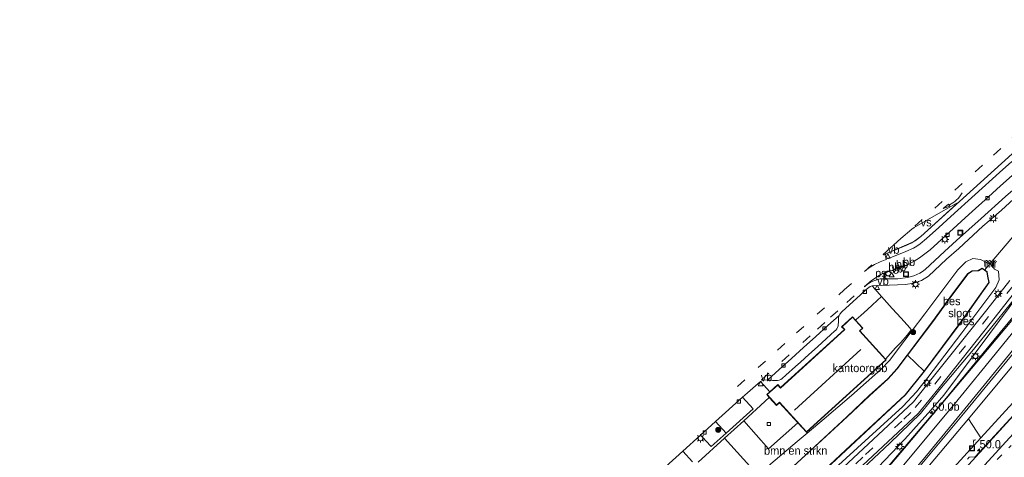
# Model space of a CAD drawing. Header units: millimetres. Extents: x 82463 to 85160, y 450000 to 452470.
# Tile 7 of 98: x 82612 to 82912, y 450336 to 450469. Entities that reach past the tile are written whole.
import ezdxf
from ezdxf.enums import TextEntityAlignment as Align

# ---------------------------------------------------------------- set-up
doc = ezdxf.new("R2010")
doc.units = ezdxf.units.MM
doc.linetypes.add('13strp', pattern=[4, 1, -3])
doc.linetypes.add('39strp', pattern=[12, 3, -9])
for name, color, linetype, lineweight in [('af-b5-muur', 8, 'muur', 18), ('af-bs-muur', 8, 'muur', 18), ('as-bs-kilometr', 13, 'Continuous', 18), ('bp-b5-bomenstruiken', 93, 'Continuous', 18), ('bp-b5-struiken', 93, 'Continuous', 18), ('bp-bs-boom', 93, 'Continuous', 18), ('gr-bs-geleiderail', 213, 'geleiderail', 18), ('gw-bs-insteekwatergang', 93, 'Continuous', 18), ('gw-bs-kruinlijn', 93, 'Continuous', 18), ('gw-bs-teenlijn', 93, 'Continuous', 18), ('kd-bs-dakrand', 13, 'Continuous', 18), ('kd-bs-maaiveldlijn', 8, 'Continuous', 18), ('kd-bs-nok', 13, 'Continuous', 18), ('mk-b5-verdrijfstrp', 8, 'Continuous', 18), ('mk-b5-vlakmark', 8, 'Continuous', 18), ('mk-bs-13streep 0.45', 8, '13strp', 18), ('mk-bs-39streep 0.15', 8, '39strp', 18), ('mk-bs-pijlverdrijf750', 8, 'Continuous', 18), ('mk-bs-streep 0.15', 8, 'Continuous', 18), ('og-b5-bebouwing', 173, 'Continuous', 18), ('og-b5-water', 153, 'Continuous', 18), ('og-bs-inrichtingselement', 253, 'Continuous', 18), ('og-bs-maaiveld', 253, 'Continuous', 18), ('og-bs-terreinafscheiding', 253, 'Continuous', 18), ('wb-b5-beschoeiing', 43, 'beschoeiing', 18), ('wh-bs-duiker', 8, 'duiker', 18), ('wh-bs-kolk', 8, 'Continuous', 18), ('wh-bs-put', 8, 'Continuous', 18), ('wh-bs-waterlijn', 133, 'Continuous', 18), ('wm-bs-lichtmast', 8, 'Continuous', 18), ('wm-bs-overig', 8, 'Continuous', 18), ('wm-bs-verkeersbord', 8, 'Continuous', 18)]:
    doc.layers.add(name, color=color, linetype=linetype, lineweight=lineweight)
doc.styles.add('rtw_iso', font='iso-rtw.shx')
doc.linetypes.add('beschoeiing', pattern='A,20,-0.01,[6,RTW.shx,S=1,R=0,X=0,Y=0],-0.01', length=20.02)
doc.linetypes.add('duiker', pattern='A,0,-2,[15,RTW.shx,S=1,R=0,X=0,Y=0],-2', length=4)
doc.linetypes.add('geleiderail', pattern='A,2,-1,[175,RTW.shx,S=0.5,R=0,X=0,Y=0],-1', length=4)
doc.linetypes.add('muur', pattern='A,8,-1,[6,RTW.shx,S=0.75,R=90,X=0,Y=0],-1', length=10)

# ---------------------------------------------------------------- blocks, each defined once
blk = doc.blocks.new('dtbattr-r')
at = {"style": 'rtw_iso'}
blk.add_attdef('TAG', text='', height=2.5, dxfattribs=at).set_placement((0, 0), align=Align.MIDDLE_CENTER)
blk = doc.blocks.new('kolk')
blk.add_lwpolyline([(-0.5, -0.5), (0.5, -0.5), (0.5, 0.5), (-0.5, 0.5)], close=True)
blk = doc.blocks.new('verkeersbord')
for p, q in [((0, 0.75), (-0.75, -0.625)), ((0.75, -0.625), (0, 0.75)), ((-0.75, -0.625), (0.75, -0.625))]:
    blk.add_line(p, q)
blk = doc.blocks.new('dtbattr')
at = {"style": 'rtw_iso'}
blk.add_attdef('TAG', (0.59, 0.87), '', height=2.5, dxfattribs=at)
blk = doc.blocks.new('put')
for p, q in [((0.75, 0.75), (-0.75, 0.75)), ((-0.75, 0.75), (-0.75, -0.75)), ((0.75, -0.75), (0.75, 0.75)), ((-0.75, -0.75), (0.75, -0.75))]:
    blk.add_line(p, q)
blk.add_lwpolyline([(-0.625, 0.625), (0.625, 0.625), (0.625, -0.625), (-0.625, -0.625)], close=True)
blk = doc.blocks.new('dtb')
blk.add_circle((0, 0), 0.75)
blk = doc.blocks.new('pijlvr')
for p, q in [((5.53, 0.37, 0.1), (5.37, -0.37, 0.1)), ((5.45, 0, 0.1), (5.45, 0, 0.1)), ((5.45, 0, 0.1), (5.45, 0, 0.1)), ((7.45, -0.45, 0.1), (5.53, 0.37, 0.1)), ((5.37, -0.37, 0.1), (7.45, -0.45, 0.1))]:
    blk.add_line(p, q)
blk.add_arc((2.72, -9.68, 0.1), 10.06, 74.2853, 105.7147)
blk = doc.blocks.new('boom')
blk.add_hatch(color=256).paths.add_polyline_path([(-0.75, 0, 1), (0.75, 0, 1)])
blk.add_circle((0, 0), 0.75)
blk = doc.blocks.new('lantaarnpaal')
for p, q in [((-0.75, 0), (-1.25, 0)), ((-0.88, 0.88), (-0.53, 0.53)), ((0, 0.75), (0, 1.25)), ((0.53, 0.53), (0.88, 0.88)), ((0.75, 0), (1.25, 0)), ((-0.53, -0.53), (-0.88, -0.88)), ((0, -0.75), (0, -1.25)), ((0.53, -0.53), (0.88, -0.88))]:
    blk.add_line(p, q)
blk.add_circle((0, 0), 0.75)
blk = doc.blocks.new('hecto')
for p, q in [((0, 0.625), (-0.625, 0)), ((0, -0.625), (0, 0.625)), ((-0.625, 0), (0.625, 0)), ((0.625, 0), (0, -0.625))]:
    blk.add_line(p, q)
blk = doc.blocks.new('dtbattr-l')
at = {"style": 'rtw_iso'}
blk.add_attdef('TAG', (0, 0), '', height=2.5, dxfattribs=at)

msp = doc.modelspace()

# ---------------------------------------------------------------- linework, layer by layer
at = {"layer": 'af-b5-muur'}
msp.add_polyline3d([(82904.973, 450393.577, -0.449), (82906.539, 450392.479, -0.449), (82906.747, 450391.141, -0.935), (82906.648, 450391.126, -1.368), (82906.447, 450392.421, -1.368), (82904.971, 450393.456, -1.368), (82903.857, 450392.727, -1.368), (82903.819, 450392.822, -0.994)], close=True, dxfattribs=at)
at = {"layer": 'af-bs-muur'}
msp.add_polyline3d([(82906.701, 450391.143, -0.994), (82906.493, 450392.45, -0.504), (82904.972, 450393.517, -0.463), (82903.842, 450392.782, -0.994)], dxfattribs=at)
at = {"layer": 'bp-b5-bomenstruiken'}
msp.add_polyline3d([(82832.382, 450346.972, 0.216), (82839.921, 450338.455, 0.225), (82848.806, 450346.416, 0.193), (82851.467, 450343.491, 0.193), (82851.686, 450343.258, 0.28), (82848.583, 450340.669, 0.294), (82840.579, 450333.828, 0.367), (82833.048, 450326.26, 0.271), (82828.601, 450321.433, 0.234), (82827.9, 450322.214, 0.212), (82825.318, 450325.064, 0.212), (82834.15, 450333.16, 0.271), (82826.501, 450341.7, 0.23)], close=True, dxfattribs=at)
at = {"layer": 'bp-b5-struiken'}
for points in [[(82973.364, 450410.635, 3.844), (82970.006, 450407.474, 5.695), (82969.038, 450407.891, 5.663), (82967.507, 450407.485, 5.64), (82947.571, 450387.22, 5.512), (82927.302, 450366.689, 5.191), (82904.557, 450341.765, 4.549), (82900.833, 450347.641, 1.116), (82918.995, 450369.509, 1.063), (82936.022, 450390.64, 0.673), (82948.658, 450404.61, 0.559), (82956.761, 450413.381, 0.435), (82961.04, 450417.305, 0.421), (82965.191, 450419.579, 0.408), (82968.014, 450420.049, 0.44), (82970.601, 450419.667, 0.407), (82973.455, 450418.361, 0.439), (82975.695, 450416.717, 0.409), (82977.839, 450415.034, 0.41), (82974.151, 450411.489, 3.582)], [(82863.483, 450297.764, 3.641), (82859.706, 450293.935, 3.582), (82858.602, 450298.255, 1.939), (82868.31, 450309.298, 1.81), (82885.186, 450328.945, 1.486), (82900.833, 450347.641, 1.116), (82904.557, 450341.765, 4.549), (82891.211, 450327.064, 4.435), (82877.846, 450312.824, 4.102)]]:
    msp.add_polyline3d(points, close=True, dxfattribs=at)
at = {"layer": 'gr-bs-geleiderail'}
for points in [[(82894.043, 450353.906, 1.741), (82906.164, 450368.647, 1.594), (82919.755, 450385.1, 1.315), (82937.654, 450406.707, 1.104), (82941.884, 450411.871, 1.072)], [(82973.572, 450409.096, 6.442), (82957.811, 450393.51, 6.236), (82939.789, 450375.741, 6.043), (82936.028, 450371.951, 6.016), (82926.94, 450362.226, 5.856), (82906.225, 450339.434, 5.325)], [(82649.393, 450082.3, -2.089), (82676.628, 450110.014, -0.638), (82693.538, 450127.172, -0.231), (82708.239, 450142.129, 0.093), (82719.515, 450153.627, 0.353), (82728.018, 450162.325, 0.591), (82736.764, 450171.587, 0.801), (82748.822, 450184.847, 1.161), (82762.514, 450200.007, 1.595), (82776.448, 450215.821, 2.065), (82789.28, 450230.592, 2.403), (82803.832, 450247.603, 2.664), (82817.668, 450263.854, 2.814), (82829.612, 450277.781, 2.828), (82842.961, 450293.592, 2.727), (82866.742, 450321.638, 2.326), (82894.043, 450353.906, 1.741)], [(82906.225, 450339.434, 5.325), (82892.54, 450324.368, 5.029), (82880.492, 450311.15, 4.851), (82864.444, 450294.903, 4.485), (82844.74, 450275.041, 4.015), (82833.152, 450263.317, 3.718), (82819.345, 450250.041, 2.732)]]:
    msp.add_polyline3d(points, dxfattribs=at)
at = {"layer": 'gw-bs-insteekwatergang'}
for points in [[(82888.417, 450360.223, -0.09), (82898.768, 450373.79, -0.032), (82909.138, 450387.633, -0.06), (82910.136, 450389.974, -0.06), (82909.952, 450392.64, 0.027), (82908.784, 450393.298, -0.17), (82907.878, 450394.495, 0.082), (82904.519, 450396.204, 0.128), (82902.156, 450396.534, 0.096), (82899.981, 450395.501, 0.069), (82897.625, 450393.037, 0.018), (82887.572, 450379.664, -0.046), (82879.223, 450368.658, -0.007)], [(82727.488, 450226.506, -0.09), (82730.567, 450228.373, -0.195), (82739.43, 450236.579, -0.195), (82747.175, 450244.321, -0.103), (82754.024, 450252.24, -0.039), (82757.031, 450256.075, 0.203), (82771.805, 450269.493, 0.079), (82782.199, 450279.052, 0.152), (82784.27, 450281.146, 0.139), (82789.055, 450285.983, 0.107), (82799.388, 450295.848, 0.28), (82803.856, 450299.813, 0.254), (82811.683, 450306.759, 0.207), (82828.601, 450321.433, 0.234), (82833.048, 450326.26, 0.271), (82840.579, 450333.828, 0.367), (82848.583, 450340.669, 0.294), (82851.686, 450343.258, 0.28), (82856.847, 450347.564, 0.257), (82865.175, 450354.682, 0.011), (82874.113, 450362.601, -0.017), (82876.833, 450365.452, 0.006), (82879.223, 450368.658, -0.007)], [(82618.501, 450111.95, -0.003), (82648.235, 450138.732, -0.021), (82672.627, 450160.757, -0.067), (82689.083, 450175.465, -0.071), (82710.49, 450194.957, -0.076), (82736.273, 450218.503, -0.067), (82760.451, 450240.259, -0.076), (82786.76, 450264.234, -0.103), (82811.49, 450287.145, -0.099), (82834.71, 450308.84, -0.076), (82860.129, 450332.462, -0.085), (82880.77, 450351.361, -0.167), (82884.976, 450355.811, -0.126), (82888.417, 450360.223, -0.09)]]:
    msp.add_polyline3d(points, dxfattribs=at)
at = {"layer": 'gw-bs-kruinlijn'}
for points in [[(82904.557, 450341.765, 4.549), (82927.302, 450366.689, 5.191), (82947.571, 450387.22, 5.512), (82967.507, 450407.485, 5.64), (82969.038, 450407.891, 5.663), (82970.006, 450407.474, 5.695)], [(82919.141, 450389.479, 0.266), (82907.303, 450373.638, 0.591), (82893.352, 450354.835, 0.851)], [(82893.352, 450354.835, 0.851), (82889.392, 450350.206, 1.038), (82881.461, 450341.365, 1.107), (82869.268, 450328.569, 1.321), (82865.591, 450324.681, 1.365), (82858.424, 450317.099, 1.449), (82856.157, 450314.79, 1.477), (82843.61, 450302.011, 1.632), (82830.128, 450288.961, 1.787), (82814.835, 450275.661, 1.97), (82798.148, 450259.625, 2.17), (82779.977, 450244.133, 2.052), (82764.918, 450230.173, 1.992), (82748.943, 450216.289, 1.796), (82727.77, 450197.337, 1.572), (82707.818, 450181.329, 1.143), (82687.005, 450163.101, 0.846), (82671.723, 450148.969, 1.239), (82655.381, 450133.898, 1.344), (82638.809, 450118.733, 1.39), (82625.022, 450105.57, 1.618)], [(82904.557, 450341.765, 4.549), (82891.211, 450327.064, 4.435), (82877.846, 450312.824, 4.102), (82863.483, 450297.764, 3.641), (82859.706, 450293.935, 3.582), (82846.813, 450280.863, 3.38), (82833.585, 450267.175, 3.024), (82823.7, 450256.386, 2.855), (82813.713, 450245.695, 2.431), (82800.123, 450231.254, 1.924)]]:
    msp.add_polyline3d(points, dxfattribs=at)
at = {"layer": 'gw-bs-teenlijn'}
for points in [[(82977.839, 450415.034, 0.41), (82975.695, 450416.717, 0.409), (82973.455, 450418.361, 0.439), (82970.601, 450419.667, 0.407), (82968.014, 450420.049, 0.44), (82965.191, 450419.579, 0.408), (82961.04, 450417.305, 0.421), (82956.761, 450413.381, 0.435), (82948.658, 450404.61, 0.559), (82936.022, 450390.64, 0.673), (82918.995, 450369.509, 1.063), (82900.833, 450347.641, 1.116)], [(82892.069, 450356.511, 0.015), (82902.333, 450368.752, 0.188), (82919.141, 450389.479, 0.266)], [(82622.318, 450107.896, 0.13), (82649.714, 450132.448, 0.111), (82669.643, 450150.455, 0.139), (82692.318, 450171.109, 0.088), (82711.169, 450188.632, 0.098), (82731.093, 450206.548, 0.047), (82747.585, 450221.696, 0.075), (82762.342, 450234.965, 0.13), (82779.761, 450249.945, 0.084), (82800.399, 450269.144, 0.025), (82820.49, 450287.793, -0.017), (82838.82, 450304.492, 0.02), (82846.508, 450311.711, 0.004), (82860.46, 450324.812, -0.026), (82876.829, 450340.129, 0.029), (82886.227, 450349.271, 0.093), (82892.069, 450356.511, 0.015)], [(82900.833, 450347.641, 1.116), (82885.186, 450328.945, 1.486), (82868.31, 450309.298, 1.81), (82858.602, 450298.255, 1.939), (82854.906, 450294.051, 1.988), (82840.762, 450278.236, 2.129), (82825.561, 450260.873, 1.979), (82813.357, 450246.715, 1.997), (82800.123, 450231.254, 1.924)]]:
    msp.add_polyline3d(points, dxfattribs=at)
at = {"layer": 'kd-bs-dakrand'}
msp.add_polyline3d([(82851.474, 450343.632, 7.585), (82843.257, 450352.662, 7.59), (82842.347, 450351.835, 2.572), (82839.496, 450354.969, 2.572), (82842.711, 450357.893, 2.572), (82843.544, 450356.978, 7.558), (82863.13, 450374.801, 7.581), (82862.315, 450375.697, 2.577), (82865.486, 450378.582, 2.49), (82868.479, 450375.292, 2.49), (82867.572, 450374.467, 7.549), (82875.63, 450365.612, 7.576), (82851.474, 450343.632, 7.585)], dxfattribs=at)
at = {"layer": 'kd-bs-maaiveldlijn'}
msp.add_polyline3d([(82851.467, 450343.491, 0.193), (82848.806, 450346.416, 0.193), (82843.25, 450352.521, 0.193), (82842.341, 450351.693, 0.193), (82840.114, 450354.139, 0.193), (82839.354, 450354.975, 0.193), (82840.289, 450355.826, 0.019), (82842.717, 450358.035, 0.193), (82843.55, 450357.119, 0.193), (82862.989, 450374.807, 0.193), (82862.173, 450375.704, 0.193), (82865.492, 450378.724, 0.193), (82866.403, 450377.723, 0.193), (82868.62, 450375.286, 0.193), (82867.714, 450374.461, 0.193), (82875.552, 450365.847, 0.193), (82875.771, 450365.606, 0.193), (82851.467, 450343.491, 0.193)], dxfattribs=at)
at = {"layer": 'kd-bs-nok'}
msp.add_polyline3d([(82847.842, 450350.245, 7.622), (82868.051, 450368.786, 7.617)], dxfattribs=at)
at = {"layer": 'mk-b5-verdrijfstrp'}
msp.add_polyline3d([(82883.603, 450401.349, 0.331), (82874.933, 450397.663, 0.282), (82874.86, 450397.741, 0.28), (82880.206, 450402.572, 0.267), (82883.535, 450405.458, 0.268), (82884.314, 450406.019, 0.271), (82890.227, 450409.381, 0.301), (82897.025, 450413.263, 0.354), (82897.498, 450413.468, 0.354), (82897.526, 450413.431, 0.356), (82886.271, 450403.251, 0.349), (82884.539, 450401.928, 0.339)], close=True, dxfattribs=at)
at = {"layer": 'mk-b5-vlakmark'}
msp.add_polyline3d([(82870.054, 450388.633, 0.199), (82869.183, 450387.859, 0.189), (82869.12, 450387.968, 0.192), (82871.202, 450389.672, 0.212), (82873.129, 450391.002, 0.209), (82874.281, 450391.713, 0.205), (82875.329, 450392.26, 0.197), (82875.466, 450392.132, 0.175), (82875.215, 450392.064, 0.198), (82875.088, 450391.927, 0.2), (82874.997, 450391.567, 0.199), (82875.006, 450391.267, 0.201), (82875.12, 450390.957, 0.206), (82875.352, 450390.679, 0.206), (82875.812, 450390.315, 0.211), (82873.958, 450390.26, 0.19), (82873.179, 450390.132, 0.189), (82871.694, 450389.599, 0.202), (82870.91, 450389.221, 0.209)], close=True, dxfattribs=at)
at = {"layer": 'mk-bs-13streep 0.45'}
for points in [[(82910.321, 450335.935, 4.723), (82944.669, 450370.078, 5.457), (82979.041, 450404.01, 5.852)], [(82910.321, 450335.935, 4.723), (82890.86, 450316.485, 4.335)]]:
    msp.add_polyline3d(points, dxfattribs=at)
at = {"layer": 'mk-bs-39streep 0.15'}
for points in [[(82884.483, 450406.35, 0.266), (82890.556, 450411.865, 0.26), (82896.661, 450417.364, 0.265), (82902.857, 450422.963, 0.269), (82908.493, 450428.039, 0.272), (82914.165, 450433.178, 0.269), (82920.133, 450438.561, 0.262), (82921.96, 450440.164, 0.26), (82923.719, 450441.536, 0.258), (82925.354, 450442.584, 0.254), (82927.099, 450443.54, 0.241), (82928.894, 450444.365, 0.239)], [(82890.544, 450358.16, 0.011), (82905.072, 450376.454, 0.206), (82924.315, 450400.613, 0.232)], [(82861.268, 450385.406, 0.154), (82862.924, 450386.901, 0.251), (82869.157, 450392.555, 0.254), (82874.105, 450396.992, 0.284)], [(82869.157, 450392.555, 0.254), (82870.392, 450393.534, 0.258), (82872.182, 450394.642, 0.265), (82873.925, 450395.478, 0.263), (82875.909, 450396.268, 0.275)], [(82830.411, 450357.499, 0.262), (82836.739, 450363.221, 0.277), (82842.612, 450368.552, 0.295), (82848.416, 450373.791, 0.274), (82854.726, 450379.5, 0.28), (82861.268, 450385.406, 0.154)], [(82863.766, 450383.077, 0.132), (82868.364, 450387.202, 0.184)], [(82837.714, 450359.499, 0.193), (82843.978, 450365.135, 0.19), (82850.343, 450370.907, 0.205), (82854.799, 450374.962, 0.193), (82858.799, 450378.575, 0.192), (82863.766, 450383.077, 0.132)], [(82620.721, 450109.759, 0.139), (82644.92, 450131.729, 0.13), (82703.662, 450184.707, 0.107), (82729.34, 450207.834, 0.043), (82756.119, 450232.061, 0.029), (82790.026, 450263.073, 0.029), (82814.315, 450285.564, -0.021), (82840.086, 450309.367, -0.012), (82869.467, 450336.691, 0.011), (82881.097, 450347.444, 0.006), (82884.623, 450351.009, 0.006), (82890.544, 450358.16, 0.011)]]:
    msp.add_polyline3d(points, dxfattribs=at)
at = {"layer": 'mk-bs-streep 0.15'}
for points in [[(82898.844, 450349.533, 0.988), (82922.401, 450378.39, 0.733), (82948.653, 450410.511, 0.191)], [(82909.07, 450337.15, 4.695), (82938.167, 450368.912, 5.324), (82941.119, 450371.966, 5.347), (82976.233, 450406.622, 5.775)], [(82938.957, 450404.126, 0.216), (82936.737, 450401.45, 0.481), (82924, 450385.84, 0.614), (82910.24, 450368.935, 0.829), (82896.32, 450351.914, 1.02)], [(82652.05, 450079.713, -2), (82685.732, 450114.013, -1.172), (82713.444, 450142.295, -0.532), (82730.356, 450160.021, -0.108), (82742.754, 450173.208, 0.221), (82753.987, 450185.419, 0.609), (82770.198, 450203.635, 1.102), (82787.284, 450223.157, 1.632), (82826.341, 450268.861, 2.134), (82844.592, 450290.367, 2.038), (82858.938, 450307.228, 1.846), (82870.427, 450320.833, 1.659), (82880.465, 450332.862, 1.39), (82896.32, 450351.914, 1.02)], [(82777.881, 450206.973, 1.33), (82824.958, 450261.965, 2.088), (82846.807, 450287.611, 2.056), (82887.481, 450335.808, 1.285), (82898.844, 450349.533, 0.988)], [(82909.07, 450337.15, 4.695), (82883.647, 450309.346, 4.243), (82879.239, 450304.66, 4.161), (82859.425, 450284.644, 3.732), (82836.539, 450261.577, 3.129), (82813.868, 450238.594, 2.463), (82793.837, 450218.254, 1.86), (82780.438, 450204.599, 1.435)]]:
    msp.add_polyline3d(points, dxfattribs=at)
at = {"layer": 'og-b5-bebouwing'}
msp.add_polyline3d([(82875.771, 450365.606, 0.193), (82851.467, 450343.491, 0.193), (82848.806, 450346.416, 0.193), (82843.25, 450352.521, 0.193), (82842.341, 450351.693, 0.193), (82840.114, 450354.139, 0.193), (82839.354, 450354.975, 0.193), (82840.289, 450355.826, 0.019), (82842.717, 450358.035, 0.193), (82843.55, 450357.119, 0.193), (82862.989, 450374.807, 0.193), (82862.173, 450375.704, 0.193), (82865.492, 450378.724, 0.193), (82866.403, 450377.723, 0.193), (82868.62, 450375.286, 0.193), (82867.714, 450374.461, 0.193), (82875.552, 450365.847, 0.193)], close=True, dxfattribs=at)
at = {"layer": 'og-b5-water'}
msp.add_polyline3d([(82898.161, 450376.743, -1.368), (82887.303, 450362.167, -1.368), (82882.253, 450367.001, -1.368), (82889.964, 450377.212, -1.368), (82896.07, 450385.653, -1.368), (82900.681, 450391.874, -1.368), (82902.016, 450392.699, -1.368), (82903.857, 450392.727, -1.368), (82904.971, 450393.456, -1.368), (82906.447, 450392.421, -1.368), (82906.648, 450391.126, -1.368), (82907.062, 450389.212, -1.368)], close=True, dxfattribs=at)
msp.add_polyline3d([(82849.854, 450335.245, -1.368), (82863.804, 450348.182, -1.368), (82870.672, 450354.658, -1.368), (82876.3, 450359.757, -1.368), (82879.042, 450362.822, -1.368), (82882.253, 450367.001, -1.368), (82887.303, 450362.167, -1.368), (82881.518, 450354.934, -1.368), (82863.359, 450338.031, -1.368), (82845.671, 450321.493, -1.368)], dxfattribs=at)
at = {"layer": 'og-bs-maaiveld'}
for points in [[(82903.819, 450392.822, -0.994), (82904.973, 450393.577, -0.449), (82906.539, 450392.479, -0.449), (82906.747, 450391.141, -0.935)], [(82882.174, 450367.062, -1.195), (82889.883, 450377.272, -0.981), (82895.987, 450385.719, -0.921), (82900.612, 450391.949, -0.93), (82901.987, 450392.798, -0.834), (82903.819, 450392.822, -0.994), (82903.857, 450392.727, -1.368)], [(82906.648, 450391.126, -1.368), (82906.747, 450391.141, -0.935), (82907.169, 450389.189, -0.985), (82898.242, 450376.684, -0.985), (82887.382, 450362.104, -0.839)], [(82611.649, 450118.683, -1.176), (82633.503, 450138.236, -0.928), (82635.791, 450140.284, -1.176), (82650.809, 450154.069, -1.158), (82666.987, 450168.745, -1.08), (82684.168, 450184.359, -1.062), (82692.145, 450191.618, -1.062), (82705.594, 450203.858, -1.062), (82723.347, 450219.838, -1.095), (82728.784, 450224.728, -1.13), (82736.043, 450231.258, -1.176), (82750.502, 450244.89, -1.176), (82769.953, 450262.735, -1.176), (82785.89, 450277.087, -1.176), (82798.092, 450288.265, -1.176), (82816.306, 450304.829, -1.176), (82834.219, 450321.087, -1.176), (82849.787, 450335.319, -1.19), (82863.736, 450348.255, -1.19), (82870.604, 450354.731, -1.19), (82876.229, 450359.828, -1.19), (82878.965, 450362.886, -1.19), (82882.174, 450367.062, -1.195)], [(82617.024, 450113.464, -1.167), (82635.147, 450129.565, -1.167), (82654.976, 450147.382, -1.163), (82678.834, 450168.661, -1.176), (82699.372, 450187.064, -1.176), (82720.267, 450206.188, -1.195), (82736.387, 450220.75, -1.195), (82754.211, 450237.107, -1.195), (82772.172, 450253.388, -1.158), (82790.057, 450269.953, -1.172), (82807.289, 450285.877, -1.176), (82826.233, 450303.438, -1.185), (82845.739, 450321.42, -1.195), (82863.427, 450337.958, -1.195), (82881.592, 450354.866, -1.195), (82887.382, 450362.104, -0.839)]]:
    msp.add_polyline3d(points, dxfattribs=at)
at = {"layer": 'og-bs-terreinafscheiding'}
for points in [[(82920.585, 450434.201, 0.362), (82886.271, 450403.251, 0.289), (82884.525, 450401.872, 0.33), (82883.589, 450401.296, 0.338), (82882.277, 450400.688, 0.314), (82875.617, 450397.898, 0.285), (82875.467, 450397.671, 0.282), (82875.462, 450397.473, 0.293), (82875.733, 450396.764, 0.275), (82875.915, 450396.593, 0.287), (82876.161, 450396.49, 0.273), (82876.457, 450396.497, 0.284), (82881.764, 450398.609, 0.306), (82884.033, 450399.643, 0.322), (82885.068, 450400.228, 0.328), (82886.137, 450400.978, 0.337), (82888.054, 450402.58, 0.35), (82891.767, 450405.928, 0.333), (82895.476, 450409.281, 0.339), (82902.868, 450416.016, 0.336), (82910.298, 450422.708, 0.345), (82913.99, 450426.081, 0.337)], [(82932.18, 450429.999, 0.239), (82931.998, 450429.97, 0.244), (82930.058, 450429.483, 0.251), (82928.186, 450428.775, 0.247), (82926.43, 450427.818, 0.241), (82924.753, 450426.728, 0.247), (82923.215, 450425.444, 0.207), (82915.855, 450418.674, 0.162), (82912.083, 450415.392, 0.182), (82904.644, 450408.711, 0.171), (82897.202, 450402.033, 0.168), (82893.502, 450398.669, 0.17), (82890.54, 450395.91, 0.176)], [(82890.54, 450395.91, 0.176), (82887.603, 450393.194, 0.173), (82886.797, 450392.593, 0.169), (82885.953, 450392.049, 0.166), (82884.15, 450391.186, 0.162), (82882.211, 450390.697, 0.162), (82879.244, 450390.292, 0.203), (82876.229, 450390.271, 0.203), (82875.691, 450390.437, 0.204), (82875.377, 450390.729, 0.2), (82875.206, 450391.135, 0.188), (82875.262, 450391.672, 0.183), (82875.46, 450392.004, 0.174), (82875.923, 450392.293, 0.159), (82878.769, 450393.239, 0.159), (82880.648, 450393.921, 0.17), (82882.492, 450394.699, 0.177), (82884.254, 450395.647, 0.201), (82885.93, 450396.741, 0.217), (82887.544, 450397.924, 0.239), (82889.104, 450399.179, 0.238), (82895.045, 450404.538, 0.209), (82900.97, 450409.913, 0.241), (82906.903, 450415.279, 0.213), (82910.607, 450418.637, 0.229), (82915.06, 450422.659, 0.231)], [(82864.531, 450382.362, 0.125), (82867.82, 450385.348, 0.132), (82869.669, 450387.038, 0.129), (82870.42, 450387.697, 0.145), (82870.891, 450387.971, 0.14), (82871.423, 450388.133, 0.266), (82871.674, 450388.209, 0.148), (82879.153, 450388.486, 0.191), (82881.648, 450388.618, 0.153), (82884.125, 450388.966, 0.134), (82886.468, 450389.847, 0.153), (82888.621, 450391.154, 0.148), (82894.107, 450396.269, 0.142), (82897.841, 450399.596, 0.13), (82905.225, 450406.338, 0.122), (82907.123, 450407.965, 0.12), (82910.853, 450411.296, 0.131), (82914.572, 450414.638, 0.136)], [(82948.334, 450417.165, 0.222), (82946.911, 450415.231, 0.243), (82942.472, 450410.039, 0.321), (82935.22, 450402.267, 0.385), (82930.029, 450396.58, 0.431), (82924.488, 450390.11, 0.49), (82917.172, 450381.376, 0.568), (82906.661, 450368.739, 0.77), (82894.156, 450353.879, 0.947)], [(82891.862, 450357.008, -0.035), (82907.824, 450377.176, 0.105), (82925.124, 450399.216, 0.16), (82936.686, 450413.983, 0.122)], [(82946.06, 450406.576, 0.362), (82936.871, 450395.185, 0.49), (82926.259, 450382.215, 0.683), (82915.401, 450368.664, 0.893), (82899.341, 450349.1, 0.979)], [(82906.415, 450339.892, 4.595), (82918.164, 450352.69, 4.871), (82917.505, 450353.44, 4.88), (82918.279, 450354.304, 4.907), (82919.582, 450354.181, 4.916), (82927.932, 450363.368, 5.049), (82935.161, 450371.049, 5.09), (82934.07, 450372.082, 5.182), (82934.799, 450372.767, 5.182), (82936.614, 450372.652, 5.196), (82952.894, 450388.58, 5.333), (82951.92, 450389.69, 5.365), (82952.71, 450390.412, 5.384), (82954.547, 450390.333, 5.43), (82970.848, 450406.618, 5.645)], [(82878.621, 450369.22, 0.347), (82880.167, 450370.921, 0.348), (82882.149, 450373.158, 0.321), (82883.327, 450374.774, 0.312), (82882.959, 450375.316, 0.304), (82880.305, 450378.334, 0.328), (82877.597, 450381.279, 0.342), (82874.341, 450384.886, 0.325), (82873.577, 450385.733, 0.34), (82872.241, 450387.221, 0.303), (82871.423, 450388.133, 0.266)], [(82889.327, 450359.482, -0.035), (82906.414, 450380.893, 0.078), (82913.45, 450389.817, 0.092)], [(82867.984, 450379.142, 0.345), (82870.01, 450380.977, 0.334), (82871.493, 450382.319, 0.332), (82872.978, 450383.659, 0.327), (82874.341, 450384.886, 0.325)], [(82832.619, 450354.853, 0.066), (82836.705, 450358.394, 0.193), (82837.47, 450359.008, 0.188), (82838.367, 450359.39, 0.182), (82839.717, 450359.486, 0.165), (82843.13, 450362.636, 0.137), (82846.844, 450365.984, 0.142), (82850.557, 450369.332, 0.19), (82854.254, 450372.699, 0.147), (82857.958, 450376.058, 0.127), (82861.411, 450379.118, 0.184), (82861.592, 450379.494, 0.18), (82862.227, 450380.27, 0.166), (82864.531, 450382.362, 0.125)], [(82861.411, 450379.118, 0.184), (82861.215, 450378.473, 0.187), (82861.18, 450377.975, 0.187), (82861.178, 450377.478, 0.2), (82861.162, 450376.978, 0.208), (82861.15, 450376.473, 0.218), (82861.088, 450375.977, 0.226), (82860.927, 450375.489, 0.23), (82860.693, 450375.052, 0.236), (82860.353, 450374.657, 0.236), (82859.988, 450374.311, 0.242), (82858.874, 450373.306, 0.228), (82854.807, 450369.604, 0.228), (82852.21, 450367.257, 0.227), (82849.617, 450364.906, 0.232), (82848.129, 450363.569, 0.232), (82845.167, 450360.881, 0.235), (82844.047, 450359.883, 0.227), (82843.621, 450359.605, 0.228), (82843.161, 450359.413, 0.222), (82842.656, 450359.307, 0.218), (82842.145, 450359.293, 0.22), (82841.645, 450359.302, 0.216), (82841.143, 450359.333, 0.211), (82840.644, 450359.366, 0.202), (82839.717, 450359.486, 0.165)], [(82867.984, 450379.142, 0.345), (82866.618, 450377.912, 0.351), (82866.403, 450377.723, 0.193)], [(82875.552, 450365.847, 0.193), (82878.621, 450369.22, 0.347)], [(82889.327, 450359.482, -0.035), (82884.068, 450352.764, -0.035), (82850.405, 450321.379, 0.02), (82823.106, 450296.131, -0.044), (82795.376, 450270.367, 0.015), (82768.859, 450245.952, 0.02), (82743.934, 450223.451, 0.043), (82708.889, 450191.729, 0.029), (82687.45, 450172.5, 0.061), (82686.527, 450172.463, -0.085)], [(82840.289, 450355.826, 0.019), (82837.47, 450359.008, 0.188)], [(82621.837, 450108.68, 0.143), (82642.026, 450127.089, 0.125), (82666.985, 450149.317, 0.134), (82697.685, 450176.919, 0.143), (82747.204, 450221.727, 0.07), (82763.298, 450236.25, 0.043), (82784.843, 450255.952, 0.011), (82799.473, 450269.577, 0.011), (82862.29, 450327.6, 0.006), (82885.593, 450349.323, -0.03), (82891.862, 450357.008, -0.035)], [(82832.619, 450354.853, 0.066), (82831.952, 450354.248, 0.066), (82823.752, 450346.803, 0.063), (82819.185, 450342.657, 0.062), (82813.756, 450337.733, 0.06), (82789.449, 450315.727, 0.052)], [(82831.952, 450354.248, 0.066), (82835.183, 450350.651, 0.212), (82826.941, 450343.25, 0.212), (82822.399, 450339.171, 0.212), (82819.185, 450342.657, 0.062)], [(82840.114, 450354.139, 0.193), (82832.382, 450346.972, 0.216)], [(82894.156, 450353.879, 0.947), (82881.34, 450338.65, 1.234), (82858.8, 450312.021, 1.755)], [(82899.341, 450349.1, 0.979), (82879.514, 450325.354, 1.527)], [(82826.941, 450343.25, 0.212), (82823.752, 450346.803, 0.063)], [(82848.806, 450346.416, 0.193), (82839.921, 450338.455, 0.225), (82832.382, 450346.972, 0.216), (82826.501, 450341.7, 0.23), (82834.15, 450333.16, 0.271), (82825.318, 450325.064, 0.212)], [(82851.467, 450343.491, 0.193), (82851.686, 450343.258, 0.28)], [(82818.451, 450334.413, 0.212), (82826.501, 450341.7, 0.23)], [(82900.501, 450335.303, 4.508), (82901.045, 450335.876, 4.508), (82902.845, 450335.952, 4.499), (82906.415, 450339.892, 4.595)], [(82816.735, 450334.476, 0.212), (82813.756, 450337.733, 0.06)]]:
    msp.add_polyline3d(points, dxfattribs=at)
at = {"layer": 'wb-b5-beschoeiing'}
for points in [[(82889.964, 450377.212, -1.368), (82882.253, 450367.001, -1.368), (82882.174, 450367.062, -1.195), (82889.883, 450377.272, -0.981), (82895.987, 450385.719, -0.921), (82900.612, 450391.949, -0.93), (82901.987, 450392.798, -0.834), (82903.819, 450392.822, -0.994), (82903.857, 450392.727, -1.368), (82902.016, 450392.699, -1.368), (82900.681, 450391.874, -1.368), (82896.07, 450385.653, -1.368)], [(82898.242, 450376.684, -0.985), (82887.382, 450362.104, -0.839), (82887.303, 450362.167, -1.368), (82898.161, 450376.743, -1.368), (82907.062, 450389.212, -1.368), (82906.648, 450391.126, -1.368), (82906.747, 450391.141, -0.935), (82907.169, 450389.189, -0.985)]]:
    msp.add_polyline3d(points, close=True, dxfattribs=at)
for points in [[(82849.787, 450335.319, -1.19), (82863.736, 450348.255, -1.19), (82870.604, 450354.731, -1.19), (82876.229, 450359.828, -1.19), (82878.965, 450362.886, -1.19), (82882.174, 450367.062, -1.195), (82882.253, 450367.001, -1.368), (82879.042, 450362.822, -1.368), (82876.3, 450359.757, -1.368), (82870.672, 450354.658, -1.368), (82863.804, 450348.182, -1.368), (82849.854, 450335.245, -1.368)], [(82845.671, 450321.493, -1.368), (82863.359, 450338.031, -1.368), (82881.518, 450354.934, -1.368), (82887.303, 450362.167, -1.368), (82887.382, 450362.104, -0.839), (82881.592, 450354.866, -1.195), (82863.427, 450337.958, -1.195), (82845.739, 450321.42, -1.195)]]:
    msp.add_polyline3d(points, dxfattribs=at)
at = {"layer": 'wh-bs-duiker'}
msp.add_polyline3d([(82905.66, 450392.923, -1.136), (82970.546, 450469.376, -1.123)], dxfattribs=at)
at = {"layer": 'wh-bs-waterlijn'}
for points in [[(82887.303, 450362.167, -1.368), (82898.161, 450376.743, -1.368), (82907.062, 450389.212, -1.368), (82906.648, 450391.126, -1.368), (82906.447, 450392.421, -1.368), (82904.971, 450393.456, -1.368), (82903.857, 450392.727, -1.368), (82902.016, 450392.699, -1.368), (82900.681, 450391.874, -1.368), (82896.07, 450385.653, -1.368), (82889.964, 450377.212, -1.368), (82882.253, 450367.001, -1.368)], [(82611.716, 450118.609, -1.368), (82635.858, 450140.21, -1.368), (82650.876, 450153.995, -1.368), (82667.055, 450168.671, -1.368), (82705.661, 450203.784, -1.368), (82736.111, 450231.185, -1.368), (82750.57, 450244.816, -1.368), (82770.02, 450262.661, -1.368), (82785.957, 450277.013, -1.368), (82798.159, 450288.191, -1.368), (82816.373, 450304.755, -1.368), (82834.287, 450321.013, -1.368), (82849.854, 450335.245, -1.368), (82863.804, 450348.182, -1.368), (82870.672, 450354.658, -1.368), (82876.3, 450359.757, -1.368), (82879.042, 450362.822, -1.368), (82882.253, 450367.001, -1.368)], [(82887.303, 450362.167, -1.368), (82881.518, 450354.934, -1.368), (82863.359, 450338.031, -1.368), (82845.671, 450321.493, -1.368), (82826.165, 450303.511, -1.368), (82807.221, 450285.951, -1.368), (82789.989, 450270.026, -1.368), (82772.105, 450253.462, -1.368), (82754.144, 450237.18, -1.368), (82736.319, 450220.824, -1.368), (82720.2, 450206.262, -1.368), (82699.305, 450187.138, -1.368), (82678.768, 450168.735, -1.368), (82654.91, 450147.457, -1.368), (82635.08, 450129.64, -1.368), (82616.957, 450113.539, -1.368)]]:
    msp.add_polyline3d(points, dxfattribs=at)

# ---------------------------------------------------------------- block references
at = {"layer": 'af-b5-muur'}
ref = msp.add_blockref('dtbattr-r', (82905.28125, 450393.3125, -0.972), dxfattribs=at)
ref.add_attrib('TAG', 'mr', dxfattribs={"layer": '0', "height": 2.5, "style": 'rtw_iso'}).set_placement((82905.28125, 450393.3125, -0.972), align=Align.BOTTOM_LEFT)
at = {"layer": 'af-bs-muur'}
ref = msp.add_blockref('dtbattr-l', (82905.71313, 450392.997088, -0.482978), dxfattribs=at)
ref.add_attrib('TAG', 'mr', dxfattribs={"layer": '0', "height": 2.5, "style": 'rtw_iso'}).set_placement((82905.71313, 450392.997088, -0.482978), align=Align.BOTTOM_LEFT)
at = {"layer": 'as-bs-kilometr'}
ref = msp.add_blockref('dtbattr', (82889.762, 450349.316, 1.019), dxfattribs=at)
ref.add_attrib('TAG', '50.0b', dxfattribs={"layer": '0', "height": 2.5, "style": 'rtw_iso'}).set_placement((82889.762, 450349.316, 1.019), align=Align.BOTTOM_LEFT)
for p in [(82889.762, 450349.316, 1.019), (82904.203, 450337.843, 4.662)]:
    msp.add_blockref('hecto', p, dxfattribs=at)
ref = msp.add_blockref('dtbattr', (82904.203, 450337.843, 4.662), dxfattribs=at)
ref.add_attrib('TAG', '50.0', dxfattribs={"layer": '0', "height": 2.5, "style": 'rtw_iso'}).set_placement((82904.203, 450337.843, 4.662), align=Align.BOTTOM_LEFT)
at = {"layer": 'bp-b5-bomenstruiken'}
ref = msp.add_blockref('dtbattr-r', (82838.5, 450335.90625, 0.243857), dxfattribs=at)
ref.add_attrib('TAG', 'bmn en strkn', dxfattribs={"layer": '0', "height": 2.5, "style": 'rtw_iso'}).set_placement((82838.5, 450335.90625, 0.243857), align=Align.BOTTOM_LEFT)
at = {"layer": 'bp-bs-boom'}
for p in [(82883.964, 450374.057, -0.009), (82824.555, 450344.216, 0.102)]:
    msp.add_blockref('boom', p, dxfattribs=at)
at = {"layer": 'mk-b5-verdrijfstrp'}
ref = msp.add_blockref('dtbattr-r', (82886.257812, 450405.5625, 0.314077), dxfattribs=at)
ref.add_attrib('TAG', 'vs', dxfattribs={"layer": '0', "height": 2.5, "style": 'rtw_iso'}).set_placement((82886.257812, 450405.5625, 0.314077), align=Align.BOTTOM_LEFT)
at = {"layer": 'mk-b5-vlakmark'}
ref = msp.add_blockref('dtbattr-r', (82872.371094, 450390.0625, 0.1994), dxfattribs=at)
ref.add_attrib('TAG', 'ps', dxfattribs={"layer": '0', "height": 2.5, "style": 'rtw_iso'}).set_placement((82872.371094, 450390.0625, 0.1994), align=Align.BOTTOM_LEFT)
at = {"layer": 'mk-bs-pijlverdrijf750', "rotation": 222.7}
msp.add_blockref('pijlvr', (82898.909, 450416.5, 0.321), dxfattribs=at)
at = {"layer": 'og-b5-bebouwing'}
ref = msp.add_blockref('dtbattr-r', (82859.378906, 450361.09375, 0.183333), dxfattribs=at)
ref.add_attrib('TAG', 'kantoorgeb', dxfattribs={"layer": '0', "height": 2.5, "style": 'rtw_iso'}).set_placement((82859.378906, 450361.09375, 0.183333), align=Align.BOTTOM_LEFT)
at = {"layer": 'og-b5-water'}
ref = msp.add_blockref('dtbattr-r', (82894.65625, 450377.859375, -1.368), dxfattribs=at)
ref.add_attrib('TAG', 'sloot', dxfattribs={"layer": '0', "height": 2.5, "style": 'rtw_iso'}).set_placement((82894.65625, 450377.859375, -1.368), align=Align.BOTTOM_LEFT)
at = {"layer": 'og-bs-inrichtingselement'}
for p in [(82898.327, 450404.362, 0.338), (82898.336, 450404.359, 0.318), (82881.789, 450391.733, 0.282)]:
    msp.add_blockref('put', p, dxfattribs=at)
at = {"layer": 'wb-b5-beschoeiing'}
ref = msp.add_blockref('dtbattr-r', (82893.015625, 450381.515625, -1.187), dxfattribs=at)
ref.add_attrib('TAG', 'bes', dxfattribs={"layer": '0', "height": 2.5, "style": 'rtw_iso'}).set_placement((82893.015625, 450381.515625, -1.187), align=Align.BOTTOM_LEFT)
ref = msp.add_blockref('dtbattr-r', (82897.234375, 450375.421875, -1.133444), dxfattribs=at)
ref.add_attrib('TAG', 'bes', dxfattribs={"layer": '0', "height": 2.5, "style": 'rtw_iso'}).set_placement((82897.234375, 450375.421875, -1.133444), align=Align.BOTTOM_LEFT)
at = {"layer": 'wh-bs-kolk'}
for p in [(82906.602, 450414.888, 0.355), (82894.424, 450403.74, 0.365), (82869.198, 450386.382, 0.292), (82856.901, 450375.21, 0.157), (82844.445, 450363.893, 0.153), (82830.873, 450352.886, 0.115), (82840.006, 450346.016, 0.248), (82820.426, 450343.387, 0.147)]:
    msp.add_blockref('kolk', p, dxfattribs=at)
at = {"layer": 'wh-bs-put'}
msp.add_blockref('put', (82901.927, 450338.606, 4.577), dxfattribs=at)
ref = msp.add_blockref('dtbattr', (82901.927, 450338.606, 4.577), dxfattribs=at)
ref.add_attrib('TAG', 'r', dxfattribs={"layer": '0', "height": 2.5, "style": 'rtw_iso'}).set_placement((82901.927, 450338.606, 4.577), align=Align.BOTTOM_LEFT)
at = {"layer": 'wm-bs-lichtmast'}
for p in [(82908.419, 450408.774, 0.15), (82893.618, 450402.348, 0.348), (82884.691, 450388.655, 0.231), (82909.86, 450385.795, 0.22), (82902.937, 450366.723, 0.829), (82888.238, 450358.514, -0.062), (82819.159, 450341.644, 0.157), (82879.865, 450339.137, 1.23)]:
    msp.add_blockref('lantaarnpaal', p, dxfattribs=at)
at = {"layer": 'wm-bs-overig'}
ref = msp.add_blockref('dtbattr', (82880.862, 450393.457, 0.36), dxfattribs=at)
ref.add_attrib('TAG', 'bb', dxfattribs={"layer": '0', "height": 2.5, "style": 'rtw_iso'}).set_placement((82880.862, 450393.457, 0.36), align=Align.BOTTOM_LEFT)
ref = msp.add_blockref('dtbattr', (82876.37, 450391.922, 0.206), dxfattribs=at)
ref.add_attrib('TAG', 'bb', dxfattribs={"layer": '0', "height": 2.5, "style": 'rtw_iso'}).set_placement((82876.37, 450391.922, 0.206), align=Align.BOTTOM_LEFT)
for p in [(82878.698, 450392.714, 0.298), (82880.862, 450393.457, 0.36), (82876.37, 450391.922, 0.206)]:
    msp.add_blockref('dtb', p, dxfattribs=at)
ref = msp.add_blockref('dtbattr', (82878.698, 450392.714, 0.298), dxfattribs=at)
ref.add_attrib('TAG', 'bb', dxfattribs={"layer": '0', "height": 2.5, "style": 'rtw_iso'}).set_placement((82878.698, 450392.714, 0.298), align=Align.BOTTOM_LEFT)
at = {"layer": 'wm-bs-verkeersbord'}
ref = msp.add_blockref('dtbattr', (82876.24, 450397.198, 0.281), dxfattribs=at)
ref.add_attrib('TAG', 'vb', dxfattribs={"layer": '0', "height": 2.5, "style": 'rtw_iso'}).set_placement((82876.24, 450397.198, 0.281), align=Align.BOTTOM_LEFT)
for p in [(82876.24, 450397.198, 0.281), (82877.402, 450391.502, 0.272), (82873.006, 450387.644, 0.315), (82837.499, 450358.334, 0.239)]:
    msp.add_blockref('verkeersbord', p, dxfattribs=at)
ref = msp.add_blockref('dtbattr', (82877.402, 450391.502, 0.272), dxfattribs=at)
ref.add_attrib('TAG', 'vb', dxfattribs={"layer": '0', "height": 2.5, "style": 'rtw_iso'}).set_placement((82877.402, 450391.502, 0.272), align=Align.BOTTOM_LEFT)
ref = msp.add_blockref('dtbattr', (82873.006, 450387.644, 0.315), dxfattribs=at)
ref.add_attrib('TAG', 'vb', dxfattribs={"layer": '0', "height": 2.5, "style": 'rtw_iso'}).set_placement((82873.006, 450387.644, 0.315), align=Align.BOTTOM_LEFT)
ref = msp.add_blockref('dtbattr', (82837.499, 450358.334, 0.239), dxfattribs=at)
ref.add_attrib('TAG', 'vb', dxfattribs={"layer": '0', "height": 2.5, "style": 'rtw_iso'}).set_placement((82837.499, 450358.334, 0.239), align=Align.BOTTOM_LEFT)

doc.saveas('drawing.dxf')
